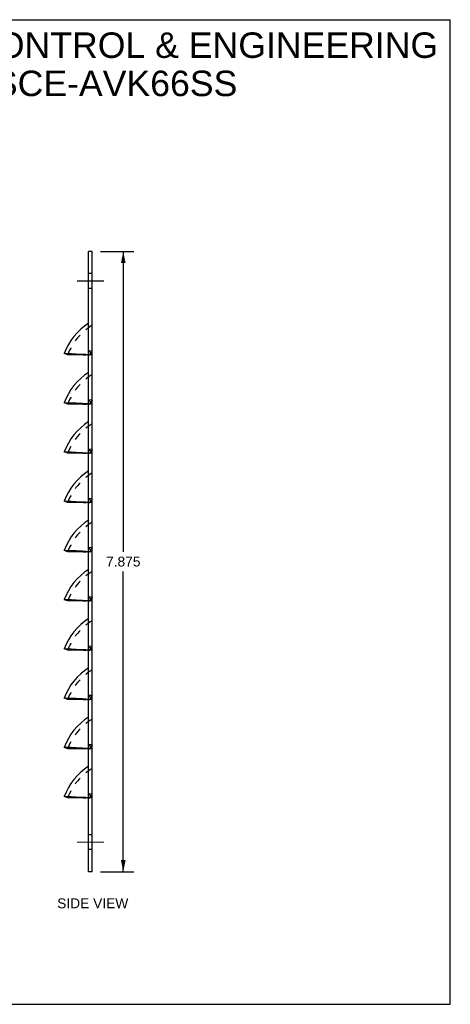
# Model space of a CAD drawing. Header units: inches. Extents: x 0 to 16.2, y 0 to 12.5.
# Tile 5 of 5: x 10.7 to 16.2, y 0 to 12.5. Entities that reach past the tile are written whole.
import ezdxf

# ---------------------------------------------------------------- set-up
doc = ezdxf.new("R2010")
doc.units = ezdxf.units.IN
doc.header["$LTSCALE"] = 0.889706
doc.header["$MEASUREMENT"] = 0
doc.linetypes.add('CENTER', pattern=[0.6, 0.375, -0.075, 0.075, -0.075])
doc.linetypes.add('HIDDEN', pattern=[0.2, 0.1, -0.1])
doc.layers.get('0').update_dxf_attribs({"linetype": 'CONTINUOUS'})
doc.layers.add('DEFAULT_2', color=8, linetype='HIDDEN')
doc.layers.add('DIMENSIONS', color=7, linetype='CONTINUOUS')
doc.styles.get("Standard").update_dxf_attribs({"font": 'arial.ttf'})
doc.dimstyles.new('DIMSTYLE_1', dxfattribs={"dimtxt": 0.125, "dimasz": 0.147059, "dimexe": 0.09, "dimexo": 0.07, "dimgap": 0.0425, "dimtad": 0, "dimtih": 1, "dimtoh": 1, "dimdec": 3, "dimzin": 4, "dimdsep": 46, "dimtxsty": 'Standard', "dimblk": '_FILLED', "dimblk1": '_FILLED', "dimblk2": '_FILLED', "dimcen": 0.09, "dimadec": 3, "dimazin": 1, "dimtfac": 1, "dimtdec": 3, "dimtofl": 0, "dimtmove": 0, "dimatfit": 3, "dimldrblk": '_FILLED', "dimfxl": 0, "dimtolj": 1, "dimtzin": 4, "dimarcsym": 0})

# ---------------------------------------------------------------- blocks, each defined once
blk = doc.blocks.new('_FILLED')
at = {"color": 0, "linetype": 'ByBlock'}
blk.add_solid([(0, 0), (-1, 0.2), (-1, -0.2)], dxfattribs=at)
blk = doc.blocks.new('*D13')
at = {"layer": 'DIMENSIONS', "color": 2, "linetype": 'Continuous'}
for p, q in [((11.737, 9.558), (12.16, 9.558)), ((12.027, 9.558), (12.027, 5.745)), ((12.027, 1.683), (12.027, 5.495)), ((11.737, 1.683), (12.16, 1.683))]:
    blk.add_line(p, q, dxfattribs=at)
at = {"layer": 'DIMENSIONS', "color": 2, "linetype": 'Continuous', "xscale": 0.1470588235, "yscale": 0.1470588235, "zscale": 0.1470588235}
for p, rotation in [((12.027, 9.558), 90), ((12.027, 1.683), 270)]:
    blk.add_blockref('_FILLED', p, dxfattribs=dict(at, rotation=rotation))
at = {"layer": 'DIMENSIONS', "color": 2, "linetype": 'Continuous', "insert": (12.027, 5.683), "char_height": 0.125, "width": 0.4368, "attachment_point": 2, "line_spacing_factor": 0.9}
blk.add_mtext('7.875', dxfattribs=at)

msp = doc.modelspace()

# ---------------------------------------------------------------- linework, layer by layer
at = {"color": 7, "linetype": 'Continuous'}
for p, q in [((0, 12.5), (16.1765, 12.5)), ((16.1765, 0), (16.1765, 12.5)), ((11.634, 9.5577), (11.586, 9.5577)), ((11.634, 1.6827), (11.634, 9.5577)), ((11.322, 8.2452), (11.277, 8.262)), ((11.586, 8.2453), (11.322, 8.2452)), ((11.322, 7.6202), (11.277, 7.637)), ((11.586, 7.6203), (11.322, 7.6202)), ((11.322, 6.9952), (11.277, 7.012)), ((11.586, 6.9953), (11.322, 6.9952)), ((11.322, 6.3702), (11.277, 6.387)), ((11.586, 6.3703), (11.322, 6.3702)), ((11.322, 5.7452), (11.277, 5.762)), ((11.586, 5.7453), (11.322, 5.7452)), ((11.322, 5.1202), (11.277, 5.137)), ((11.586, 5.1203), (11.322, 5.1202)), ((11.322, 4.4952), (11.277, 4.512)), ((11.586, 4.4953), (11.322, 4.4952)), ((11.322, 3.8702), (11.277, 3.887)), ((11.586, 3.8703), (11.322, 3.8702)), ((11.322, 3.2452), (11.277, 3.262)), ((11.586, 3.2453), (11.322, 3.2452)), ((11.322, 2.6202), (11.277, 2.637)), ((11.586, 2.6203), (11.322, 2.6202)), ((11.634, 1.6827), (11.586, 1.6827)), ((0, 0), (16.1765, 0))]:
    msp.add_line(p, q, dxfattribs=at)
at = {"color": 3, "linetype": 'Continuous'}
for p, q in [((11.586, 1.6827), (11.586, 9.5577)), ((11.3657, 8.2586), (11.2872, 8.2617)), ((11.4307, 8.2556), (11.3657, 8.2586)), ((11.3657, 7.6336), (11.2872, 7.6367)), ((11.4307, 7.6306), (11.3657, 7.6336)), ((11.3657, 7.0086), (11.2872, 7.0117)), ((11.4307, 7.0056), (11.3657, 7.0086)), ((11.3657, 6.3836), (11.2872, 6.3867)), ((11.4307, 6.3806), (11.3657, 6.3836)), ((11.3657, 5.7586), (11.2872, 5.7617)), ((11.4307, 5.7556), (11.3657, 5.7586)), ((11.3657, 5.1336), (11.2872, 5.1367)), ((11.4307, 5.1306), (11.3657, 5.1336)), ((11.3657, 4.5086), (11.2872, 4.5117)), ((11.4307, 4.5056), (11.3657, 4.5086)), ((11.3657, 3.8836), (11.2872, 3.8867)), ((11.4307, 3.8806), (11.3657, 3.8836)), ((11.3657, 3.2586), (11.2872, 3.2617)), ((11.4307, 3.2556), (11.3657, 3.2586)), ((11.3657, 2.6336), (11.2872, 2.6367)), ((11.4307, 2.6306), (11.3657, 2.6336))]:
    msp.add_line(p, q, dxfattribs=at)
at = {"color": 2, "linetype": 'CENTER', "const_width": 0.0147}
for points in [[(11.4389, 9.1827), (11.7811, 9.1827)], [(11.4389, 2.0577), (11.7811, 2.0577)]]:
    msp.add_lwpolyline(points, dxfattribs=at)
at = {"color": 3, "linetype": 'Continuous'}
for points in [[(11.2872, 8.2617), (11.2796, 8.2619), (11.277, 8.262)], [(11.586, 8.2462), (11.5535, 8.2487), (11.5096, 8.2513), (11.4307, 8.2556)], [(11.2872, 7.6367), (11.2796, 7.6369), (11.277, 7.637)], [(11.586, 7.6212), (11.5535, 7.6237), (11.5096, 7.6263), (11.4307, 7.6306)], [(11.2872, 7.0117), (11.2796, 7.0119), (11.277, 7.012)], [(11.586, 6.9962), (11.5535, 6.9987), (11.5096, 7.0013), (11.4307, 7.0056)], [(11.2872, 6.3867), (11.2796, 6.3869), (11.277, 6.387)], [(11.586, 6.3712), (11.5535, 6.3737), (11.5096, 6.3763), (11.4307, 6.3806)], [(11.2872, 5.7617), (11.2796, 5.7619), (11.277, 5.762)], [(11.586, 5.7462), (11.5535, 5.7487), (11.5096, 5.7513), (11.4307, 5.7556)], [(11.2872, 5.1367), (11.2796, 5.1369), (11.277, 5.137)], [(11.586, 5.1212), (11.5535, 5.1237), (11.5096, 5.1263), (11.4307, 5.1306)], [(11.2872, 4.5117), (11.2796, 4.5119), (11.277, 4.512)], [(11.586, 4.4962), (11.5535, 4.4987), (11.5096, 4.5013), (11.4307, 4.5056)], [(11.2872, 3.8867), (11.2796, 3.8869), (11.277, 3.887)], [(11.586, 3.8712), (11.5535, 3.8737), (11.5096, 3.8763), (11.4307, 3.8806)], [(11.2872, 3.2617), (11.2796, 3.2619), (11.277, 3.262)], [(11.586, 3.2462), (11.5535, 3.2487), (11.5096, 3.2513), (11.4307, 3.2556)], [(11.2872, 2.6367), (11.2796, 2.6369), (11.277, 2.637)], [(11.586, 2.6212), (11.5535, 2.6237), (11.5096, 2.6263), (11.4307, 2.6306)]]:
    msp.add_lwpolyline(points, dxfattribs=at)
for centre in [(12.0151, 7.9859), (12.0151, 7.3609), (12.0151, 6.7359), (12.0151, 6.1109), (12.0151, 5.4859), (12.0151, 4.8609), (12.0151, 4.2359), (12.0151, 3.6109), (12.0151, 2.9859), (12.0151, 2.3609)]:
    msp.add_arc(centre, 0.788, 122.99064, 159.48456, dxfattribs=at)
at = {"layer": 'DEFAULT_2', "color": 8, "linetype": 'HIDDEN'}
for p, q in [((11.634, 9.2765), (11.586, 9.2765)), ((11.634, 9.089), (11.586, 9.089)), ((11.634, 8.2939), (11.586, 8.2975)), ((11.6104, 8.2612), (11.6106, 8.2631)), ((11.322, 8.2452), (11.3241, 8.2452)), ((11.5201, 8.2452), (11.5587, 8.2455)), ((11.5993, 8.2452), (11.5587, 8.2455)), ((11.586, 8.2462), (11.5993, 8.2452)), ((11.634, 8.2452), (11.586, 8.2452)), ((11.634, 7.6689), (11.586, 7.6725)), ((11.6104, 7.6362), (11.6106, 7.6381)), ((11.322, 7.6202), (11.3241, 7.6202)), ((11.5201, 7.6202), (11.5587, 7.6205)), ((11.5993, 7.6202), (11.5587, 7.6205)), ((11.586, 7.6212), (11.5993, 7.6202)), ((11.634, 7.6202), (11.586, 7.6202)), ((11.634, 7.0439), (11.586, 7.0475)), ((11.6104, 7.0112), (11.6106, 7.0131)), ((11.6107, 7.0131), (11.6106, 7.0129)), ((11.322, 6.9952), (11.3241, 6.9952)), ((11.5201, 6.9952), (11.5587, 6.9955)), ((11.5993, 6.9952), (11.5587, 6.9955)), ((11.586, 6.9962), (11.5993, 6.9952)), ((11.634, 6.9952), (11.586, 6.9952)), ((11.634, 6.4189), (11.586, 6.4225)), ((11.6104, 6.3862), (11.6106, 6.3881)), ((11.322, 6.3702), (11.3241, 6.3702)), ((11.5201, 6.3702), (11.5587, 6.3705)), ((11.5993, 6.3702), (11.5587, 6.3705)), ((11.586, 6.3712), (11.5993, 6.3702)), ((11.634, 6.3702), (11.586, 6.3702)), ((11.634, 5.7939), (11.586, 5.7975)), ((11.6104, 5.7612), (11.6106, 5.7631)), ((11.322, 5.7452), (11.3241, 5.7452)), ((11.5201, 5.7452), (11.5587, 5.7455)), ((11.5993, 5.7452), (11.5587, 5.7455)), ((11.586, 5.7462), (11.5993, 5.7452)), ((11.634, 5.7452), (11.586, 5.7452)), ((11.634, 5.1689), (11.586, 5.1725)), ((11.6104, 5.1362), (11.6106, 5.1381)), ((11.322, 5.1202), (11.3241, 5.1202)), ((11.5201, 5.1202), (11.5587, 5.1205)), ((11.5993, 5.1202), (11.5587, 5.1205)), ((11.586, 5.1212), (11.5993, 5.1202)), ((11.634, 5.1202), (11.586, 5.1202)), ((11.634, 4.5439), (11.586, 4.5475)), ((11.6104, 4.5112), (11.6106, 4.5131)), ((11.322, 4.4952), (11.3241, 4.4952)), ((11.5201, 4.4952), (11.5587, 4.4955)), ((11.5993, 4.4952), (11.5587, 4.4955)), ((11.586, 4.4962), (11.5993, 4.4952)), ((11.634, 4.4952), (11.586, 4.4952)), ((11.634, 3.9189), (11.586, 3.9225)), ((11.6104, 3.8862), (11.6106, 3.8881)), ((11.322, 3.8702), (11.3241, 3.8702)), ((11.5201, 3.8702), (11.5587, 3.8705)), ((11.5993, 3.8702), (11.5587, 3.8705)), ((11.586, 3.8712), (11.5993, 3.8702)), ((11.634, 3.8702), (11.586, 3.8702)), ((11.634, 3.2939), (11.586, 3.2975)), ((11.6104, 3.2612), (11.6106, 3.2631)), ((11.322, 3.2452), (11.3241, 3.2452)), ((11.5201, 3.2452), (11.5587, 3.2455)), ((11.5993, 3.2452), (11.5587, 3.2455)), ((11.586, 3.2462), (11.5993, 3.2452)), ((11.634, 3.2452), (11.586, 3.2452)), ((11.634, 2.6689), (11.586, 2.6725)), ((11.5965, 2.6644), (11.5939, 2.6666)), ((11.6037, 2.6574), (11.6015, 2.6598)), ((11.6104, 2.6372), (11.6102, 2.637)), ((11.6104, 2.6362), (11.6106, 2.6381)), ((11.322, 2.6202), (11.3241, 2.6202)), ((11.5201, 2.6202), (11.5587, 2.6205)), ((11.5993, 2.6202), (11.5587, 2.6205)), ((11.586, 2.6212), (11.5993, 2.6202)), ((11.634, 2.6202), (11.586, 2.6202)), ((11.6014, 2.6226), (11.5993, 2.6202)), ((11.634, 2.1515), (11.586, 2.1515)), ((11.634, 1.964), (11.586, 1.964))]:
    msp.add_line(p, q, dxfattribs=at)
for points in [[(11.6106, 8.2631), (11.6107, 8.2639), (11.6105, 8.2666), (11.61, 8.2692), (11.6093, 8.2719), (11.6083, 8.2746), (11.607, 8.2773), (11.6055, 8.2799), (11.6037, 8.2824), (11.6015, 8.2848), (11.5991, 8.2872), (11.5965, 8.2894), (11.5939, 8.2916), (11.5912, 8.2937), (11.5886, 8.2957), (11.586, 8.2975)], [(11.5884, 8.2958), (11.5908, 8.2941), (11.5932, 8.2922), (11.5956, 8.2903), (11.5979, 8.2883), (11.6001, 8.2862), (11.6021, 8.284), (11.604, 8.2817), (11.6058, 8.2793), (11.6073, 8.2767), (11.6088, 8.2739), (11.6099, 8.2707), (11.6104, 8.2671), (11.6104, 8.2633), (11.6103, 8.2622)], [(11.6103, 8.2622), (11.6097, 8.2597), (11.6084, 8.2562), (11.6061, 8.2531), (11.6036, 8.2502), (11.6014, 8.2476), (11.5993, 8.2452)], [(11.5993, 8.2452), (11.601, 8.2474), (11.6027, 8.2496), (11.6046, 8.2516), (11.6064, 8.2538)], [(11.6082, 8.2561), (11.6096, 8.2586), (11.6104, 8.2612)], [(11.6103, 8.2622), (11.6102, 8.2621), (11.6102, 8.2619), (11.6101, 8.2618), (11.6101, 8.2617)], [(11.6107, 8.2631), (11.6106, 8.2629), (11.6105, 8.2625), (11.6104, 8.2622), (11.6102, 8.262)], [(11.6106, 7.6381), (11.6107, 7.6389), (11.6105, 7.6416), (11.61, 7.6442), (11.6093, 7.6469), (11.6083, 7.6496), (11.607, 7.6523), (11.6055, 7.6549), (11.6037, 7.6574), (11.6015, 7.6598), (11.5991, 7.6622), (11.5965, 7.6644), (11.5939, 7.6666), (11.5912, 7.6687), (11.5886, 7.6707), (11.586, 7.6725)], [(11.5884, 7.6708), (11.5908, 7.6691), (11.5932, 7.6672), (11.5956, 7.6653), (11.5979, 7.6633), (11.6001, 7.6612), (11.6021, 7.659), (11.604, 7.6567), (11.6058, 7.6543), (11.6073, 7.6517), (11.6088, 7.6489), (11.6099, 7.6457), (11.6104, 7.6421), (11.6104, 7.6383), (11.6103, 7.6372)], [(11.6103, 7.6372), (11.6097, 7.6347), (11.6084, 7.6312), (11.6061, 7.6281), (11.6036, 7.6252), (11.6014, 7.6226), (11.5993, 7.6202)], [(11.5993, 7.6202), (11.601, 7.6224), (11.6027, 7.6246), (11.6046, 7.6266), (11.6064, 7.6288)], [(11.6082, 7.6311), (11.6096, 7.6336), (11.6104, 7.6362)], [(11.6103, 7.6372), (11.6102, 7.6371), (11.6102, 7.6369), (11.6101, 7.6368), (11.6101, 7.6367)], [(11.6105, 7.6375), (11.6104, 7.6372), (11.6102, 7.637)], [(11.6107, 7.6381), (11.6106, 7.6379), (11.6105, 7.6375)], [(11.6106, 7.0131), (11.6107, 7.0139), (11.6105, 7.0166), (11.61, 7.0192), (11.6093, 7.0219), (11.6083, 7.0246), (11.607, 7.0273), (11.6055, 7.0299), (11.6037, 7.0324), (11.6015, 7.0348), (11.5991, 7.0372), (11.5965, 7.0394), (11.5939, 7.0416), (11.5912, 7.0437), (11.5886, 7.0457), (11.586, 7.0475)], [(11.5884, 7.0458), (11.5908, 7.0441), (11.5932, 7.0422), (11.5956, 7.0403), (11.5979, 7.0383), (11.6001, 7.0362), (11.6021, 7.034), (11.604, 7.0317), (11.6058, 7.0293), (11.6073, 7.0267), (11.6088, 7.0239), (11.6099, 7.0207), (11.6104, 7.0171), (11.6104, 7.0133), (11.6103, 7.0122)], [(11.6103, 7.0122), (11.6097, 7.0097), (11.6084, 7.0062), (11.6061, 7.0031), (11.6036, 7.0002), (11.6014, 6.9976), (11.5993, 6.9952)], [(11.5993, 6.9952), (11.601, 6.9974), (11.6027, 6.9996), (11.6046, 7.0016), (11.6064, 7.0038)], [(11.6082, 7.0061), (11.6096, 7.0086), (11.6104, 7.0112)], [(11.6103, 7.0122), (11.6102, 7.0121), (11.6102, 7.0119), (11.6101, 7.0118), (11.6101, 7.0117)], [(11.6106, 7.0129), (11.6105, 7.0125), (11.6104, 7.0122), (11.6102, 7.012)], [(11.6106, 6.3881), (11.6107, 6.3889), (11.6105, 6.3916), (11.61, 6.3942), (11.6093, 6.3969), (11.6083, 6.3996), (11.607, 6.4023), (11.6055, 6.4049), (11.6037, 6.4074), (11.6015, 6.4098), (11.5991, 6.4122), (11.5965, 6.4144), (11.5939, 6.4166), (11.5912, 6.4187), (11.5886, 6.4207), (11.586, 6.4225)], [(11.5884, 6.4208), (11.5908, 6.4191), (11.5932, 6.4172), (11.5956, 6.4153), (11.5979, 6.4133), (11.6001, 6.4112), (11.6021, 6.409), (11.604, 6.4067), (11.6058, 6.4043), (11.6073, 6.4017), (11.6088, 6.3989), (11.6099, 6.3957), (11.6104, 6.3921), (11.6104, 6.3883), (11.6103, 6.3872)], [(11.6103, 6.3872), (11.6097, 6.3847), (11.6084, 6.3812), (11.6061, 6.3781), (11.6036, 6.3752), (11.6014, 6.3726), (11.5993, 6.3702)], [(11.5993, 6.3702), (11.601, 6.3724), (11.6027, 6.3746), (11.6046, 6.3766), (11.6064, 6.3788)], [(11.6082, 6.3811), (11.6096, 6.3836), (11.6104, 6.3862)], [(11.6103, 6.3872), (11.6102, 6.3871), (11.6102, 6.3869), (11.6101, 6.3868), (11.6101, 6.3867)], [(11.6105, 6.3875), (11.6104, 6.3872), (11.6102, 6.387)], [(11.6107, 6.3881), (11.6106, 6.3879), (11.6105, 6.3875)], [(11.6106, 5.7631), (11.6107, 5.7639), (11.6105, 5.7666), (11.61, 5.7692), (11.6093, 5.7719), (11.6083, 5.7746), (11.607, 5.7773), (11.6055, 5.7799), (11.6037, 5.7824), (11.6015, 5.7848), (11.5991, 5.7872), (11.5965, 5.7894), (11.5939, 5.7916), (11.5912, 5.7937), (11.5886, 5.7957), (11.586, 5.7975)], [(11.5884, 5.7958), (11.5908, 5.7941), (11.5932, 5.7922), (11.5956, 5.7903), (11.5979, 5.7883), (11.6001, 5.7862), (11.6021, 5.784), (11.604, 5.7817), (11.6058, 5.7793), (11.6073, 5.7767), (11.6088, 5.7739), (11.6099, 5.7707), (11.6104, 5.7671), (11.6104, 5.7633), (11.6103, 5.7622)], [(11.6103, 5.7622), (11.6097, 5.7597), (11.6084, 5.7562), (11.6061, 5.7531), (11.6036, 5.7502), (11.6014, 5.7476), (11.5993, 5.7452)], [(11.5993, 5.7452), (11.601, 5.7474), (11.6027, 5.7496), (11.6046, 5.7516), (11.6064, 5.7538)], [(11.6082, 5.7561), (11.6096, 5.7586), (11.6104, 5.7612)], [(11.6103, 5.7622), (11.6102, 5.7621), (11.6102, 5.7619), (11.6101, 5.7618), (11.6101, 5.7617)], [(11.6107, 5.7631), (11.6106, 5.7629), (11.6105, 5.7625), (11.6104, 5.7622), (11.6102, 5.762)], [(11.586, 5.1725), (11.5884, 5.1708), (11.5908, 5.1691), (11.5932, 5.1672), (11.5956, 5.1653), (11.5979, 5.1633), (11.6001, 5.1612), (11.6021, 5.159), (11.604, 5.1567), (11.6058, 5.1543), (11.6073, 5.1517), (11.6088, 5.1489), (11.6099, 5.1457), (11.6104, 5.1421), (11.6104, 5.1383), (11.6103, 5.1372)], [(11.6106, 5.1381), (11.6107, 5.1389), (11.6105, 5.1416), (11.61, 5.1442), (11.6093, 5.1469), (11.6083, 5.1496), (11.607, 5.1523), (11.6055, 5.1549), (11.6037, 5.1574), (11.6015, 5.1598), (11.5991, 5.1622), (11.5965, 5.1644), (11.5939, 5.1666), (11.5912, 5.1687), (11.5886, 5.1707)], [(11.6103, 5.1372), (11.6097, 5.1347), (11.6084, 5.1312), (11.6061, 5.1281), (11.6036, 5.1252), (11.6014, 5.1226), (11.5993, 5.1202)], [(11.5993, 5.1202), (11.601, 5.1224), (11.6027, 5.1246), (11.6046, 5.1266), (11.6064, 5.1288)], [(11.6082, 5.1311), (11.6096, 5.1336), (11.6104, 5.1362)], [(11.6103, 5.1372), (11.6102, 5.1371), (11.6102, 5.1369), (11.6101, 5.1368), (11.6101, 5.1367)], [(11.6107, 5.1381), (11.6106, 5.1379), (11.6105, 5.1375), (11.6104, 5.1372), (11.6102, 5.137)], [(11.586, 4.5475), (11.5884, 4.5458), (11.5908, 4.5441), (11.5932, 4.5422), (11.5956, 4.5403), (11.5979, 4.5383), (11.6001, 4.5362), (11.6021, 4.534), (11.604, 4.5317), (11.6058, 4.5293), (11.6073, 4.5267), (11.6088, 4.5239), (11.6099, 4.5207), (11.6104, 4.5171), (11.6104, 4.5133), (11.6103, 4.5122)], [(11.6106, 4.5131), (11.6107, 4.5139), (11.6105, 4.5166), (11.61, 4.5192), (11.6093, 4.5219), (11.6083, 4.5246), (11.607, 4.5273), (11.6055, 4.5299), (11.6037, 4.5324), (11.6015, 4.5348), (11.5991, 4.5372), (11.5965, 4.5394), (11.5939, 4.5416), (11.5912, 4.5437), (11.5886, 4.5457)], [(11.6103, 4.5122), (11.6097, 4.5097), (11.6084, 4.5062), (11.6061, 4.5031), (11.6036, 4.5002), (11.6014, 4.4976), (11.5993, 4.4952)], [(11.5993, 4.4952), (11.601, 4.4974), (11.6027, 4.4996), (11.6046, 4.5016), (11.6064, 4.5038)], [(11.6082, 4.5061), (11.6096, 4.5086), (11.6104, 4.5112)], [(11.6103, 4.5122), (11.6102, 4.5121), (11.6102, 4.5119), (11.6101, 4.5118), (11.6101, 4.5117)], [(11.6107, 4.5131), (11.6106, 4.5129), (11.6105, 4.5125), (11.6104, 4.5122), (11.6102, 4.512)], [(11.586, 3.9225), (11.5884, 3.9208), (11.5908, 3.9191), (11.5932, 3.9172), (11.5956, 3.9153), (11.5979, 3.9133), (11.6001, 3.9112), (11.6021, 3.909), (11.604, 3.9067), (11.6058, 3.9043), (11.6073, 3.9017), (11.6088, 3.8989), (11.6099, 3.8957), (11.6104, 3.8921), (11.6104, 3.8883), (11.6103, 3.8872)], [(11.6106, 3.8881), (11.6107, 3.8889), (11.6105, 3.8916), (11.61, 3.8942), (11.6093, 3.8969), (11.6083, 3.8996), (11.607, 3.9023), (11.6055, 3.9049), (11.6037, 3.9074), (11.6015, 3.9098), (11.5991, 3.9122), (11.5965, 3.9144), (11.5939, 3.9166), (11.5912, 3.9187), (11.5886, 3.9207)], [(11.6103, 3.8872), (11.6097, 3.8847), (11.6084, 3.8812), (11.6061, 3.8781), (11.6036, 3.8752), (11.6014, 3.8726), (11.5993, 3.8702)], [(11.5993, 3.8702), (11.601, 3.8724), (11.6027, 3.8746), (11.6046, 3.8766), (11.6064, 3.8788)], [(11.6082, 3.8811), (11.6096, 3.8836), (11.6104, 3.8862)], [(11.6103, 3.8872), (11.6102, 3.8871), (11.6102, 3.8869), (11.6101, 3.8868), (11.6101, 3.8867)], [(11.6107, 3.8881), (11.6106, 3.8879), (11.6105, 3.8875), (11.6104, 3.8872), (11.6102, 3.887)], [(11.586, 3.2975), (11.5884, 3.2958), (11.5908, 3.2941), (11.5932, 3.2922), (11.5956, 3.2903), (11.5979, 3.2883), (11.6001, 3.2862), (11.6021, 3.284), (11.604, 3.2817), (11.6058, 3.2793), (11.6073, 3.2767), (11.6088, 3.2739), (11.6099, 3.2707), (11.6104, 3.2671), (11.6104, 3.2633), (11.6103, 3.2622)], [(11.6106, 3.2631), (11.6107, 3.2639), (11.6105, 3.2666), (11.61, 3.2692), (11.6093, 3.2719), (11.6083, 3.2746), (11.607, 3.2773), (11.6055, 3.2799), (11.6037, 3.2824), (11.6015, 3.2848), (11.5991, 3.2872), (11.5965, 3.2894), (11.5939, 3.2916), (11.5912, 3.2937), (11.5886, 3.2957)], [(11.6103, 3.2622), (11.6097, 3.2597), (11.6084, 3.2562), (11.6061, 3.2531), (11.6036, 3.2502), (11.6014, 3.2476), (11.5993, 3.2452)], [(11.5993, 3.2452), (11.601, 3.2474), (11.6027, 3.2496), (11.6046, 3.2516), (11.6064, 3.2538)], [(11.6082, 3.2561), (11.6096, 3.2586), (11.6104, 3.2612)], [(11.6103, 3.2622), (11.6102, 3.2621), (11.6102, 3.2619), (11.6101, 3.2618), (11.6101, 3.2617)], [(11.6107, 3.2631), (11.6106, 3.2629), (11.6105, 3.2625), (11.6104, 3.2622), (11.6102, 3.262)], [(11.586, 2.6725), (11.5884, 2.6708), (11.5908, 2.6691), (11.5932, 2.6672), (11.5956, 2.6653), (11.5979, 2.6633), (11.6001, 2.6612), (11.6021, 2.659), (11.604, 2.6567), (11.6058, 2.6543), (11.6073, 2.6517), (11.6088, 2.6489), (11.6099, 2.6457), (11.6104, 2.6421), (11.6104, 2.6383), (11.6103, 2.6372)], [(11.5939, 2.6666), (11.5912, 2.6687), (11.5886, 2.6707)], [(11.6015, 2.6598), (11.5991, 2.6622), (11.5965, 2.6644)], [(11.5993, 2.6202), (11.601, 2.6224), (11.6027, 2.6246), (11.6046, 2.6266), (11.6064, 2.6288)], [(11.6103, 2.6372), (11.6097, 2.6347), (11.6084, 2.6312), (11.6061, 2.6281), (11.6036, 2.6252), (11.6014, 2.6226)], [(11.61, 2.6442), (11.6093, 2.6469), (11.6083, 2.6496), (11.607, 2.6523), (11.6055, 2.6549), (11.6037, 2.6574)], [(11.6082, 2.6311), (11.6096, 2.6336), (11.6104, 2.6362)], [(11.6106, 2.6381), (11.6107, 2.6389), (11.6105, 2.6416), (11.61, 2.6442)], [(11.6103, 2.6372), (11.6102, 2.6371), (11.6102, 2.6369), (11.6101, 2.6368), (11.6101, 2.6367)], [(11.6107, 2.6381), (11.6106, 2.6379), (11.6105, 2.6375), (11.6104, 2.6372)]]:
    msp.add_lwpolyline(points, dxfattribs=at)
for centre, radius, start, end in [((12.0151, 7.9859), 0.74, 120.99453, 159.48456), ((12.0151, 7.9859), 0.49, 141.04946, 148.04414), ((12.0151, 7.3609), 0.74, 120.99453, 159.48456), ((12.0151, 7.3609), 0.49, 141.04946, 148.04414), ((12.0151, 6.7359), 0.74, 120.99453, 159.48456), ((12.0151, 6.7359), 0.49, 141.04946, 148.04414), ((12.0151, 6.1109), 0.74, 120.99453, 159.48456), ((12.0151, 6.1109), 0.49, 141.04946, 148.04414), ((12.0151, 5.4859), 0.74, 120.99453, 159.48456), ((12.0151, 5.4859), 0.49, 141.04946, 148.04414), ((12.0151, 4.8609), 0.74, 120.99453, 159.48456), ((12.0151, 4.8609), 0.49, 141.04946, 148.04414), ((12.0151, 4.2359), 0.74, 120.99453, 159.48456), ((12.0151, 4.2359), 0.49, 141.04946, 148.04414), ((12.0151, 3.6109), 0.74, 120.99453, 159.48456), ((12.0151, 3.6109), 0.49, 141.04946, 148.04414), ((12.0151, 2.9859), 0.74, 120.99453, 159.48456), ((12.0151, 2.9859), 0.49, 141.04946, 148.04414), ((12.0151, 2.3609), 0.74, 120.99453, 159.48456), ((12.0151, 2.3609), 0.49, 141.04946, 148.04414)]:
    msp.add_arc(centre, radius, start, end, dxfattribs=at)

# ---------------------------------------------------------------- texts
at = {"layer": 'DIMENSIONS', "color": 2, "linetype": 'Continuous', "attachment_point": 2, "line_spacing_factor": 0.9}
for s, insert, char_height, width in [('SAGINAW CONTROL & ENGINEERING\\PSCE-AVK66SS', (11.9295, 12.3384), 0.323529, 8.171222), ('SIDE VIEW', (11.6397, 1.3446), 0.125, 0.900093)]:
    msp.add_mtext(s, dxfattribs=dict(at, insert=insert, char_height=char_height, width=width))

# ---------------------------------------------------------------- dimensions: what is measured, and where the dimension line sits
at = {"layer": 'DIMENSIONS', "color": 2, "linetype": 'Continuous'}
dim = msp.add_linear_dim(base=(12.0272, 1.6827), p1=(11.6669, 9.5577), p2=(11.6669, 1.6827), angle=270, dimstyle='DIMSTYLE_1', dxfattribs=at)
dim.commit()
dim.dimension.update_dxf_attribs({"geometry": '*D13', "text_midpoint": (12.0277, 5.6195), "dimtype": 160})

doc.saveas('drawing.dxf')
